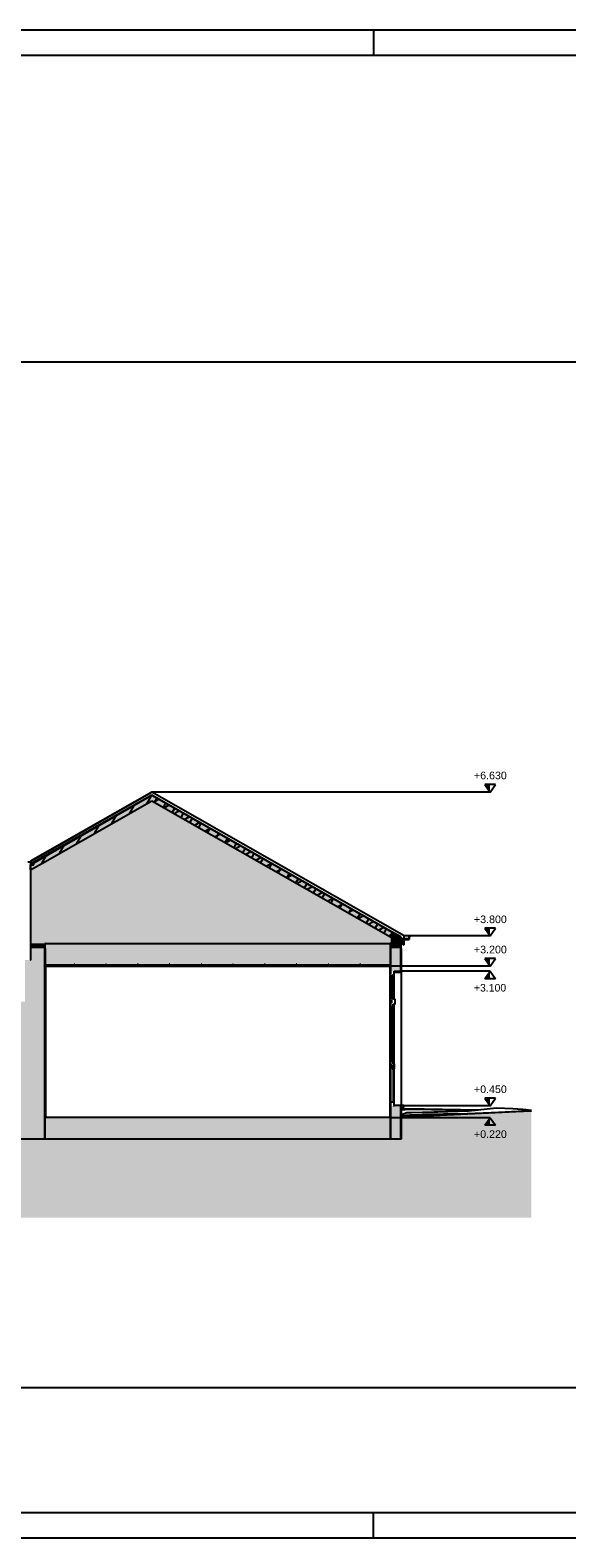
# Model space of a CAD drawing. Header units: metres. Extents: x 0 to 0.84, y 0 to 0.297.
# Tile 6 of 17: x 0.447 to 0.553, y 0 to 0.297. Entities that reach past the tile are written whole.
import ezdxf

# ---------------------------------------------------------------- set-up
doc = ezdxf.new("R2010")
doc.units = ezdxf.units.M
doc.linetypes.add('Teckovana 0.5x', pattern=[0.04, 0, -0.04])
for name, color, linetype, lineweight in [('Architektur Allgemein', 7, 'Continuous', 25), ('Dachhaut', 1, 'Continuous', 25), ('Decke', 7, 'Continuous', 50), ('Fassade', 7, 'Continuous', 25), ('Fenster', 7, 'Continuous', 25), ('Fensterbank', 5, 'Continuous', 25), ('Füllfläche', 7, 'Continuous', 13), ('Maßlinie 1_100', 7, 'Continuous', 25), ('Standard', 7, 'Continuous', 25), ('Wand', 7, 'Continuous', 50)]:
    doc.layers.add(name, color=color, linetype=linetype, lineweight=lineweight)
doc.styles.add('ARIAL', font='ARIAL.TTF')

msp = doc.modelspace()

# ---------------------------------------------------------------- hatches: boundary and pattern name
at = {"layer": 'Dachhaut', "linetype": 'Continuous', "lineweight": 25, "true_color": 0xa0a0a0, "transparency": 33554687}
for points in [[(0.47139, 0.14633), (0.44752, 0.13272), (0.44752, 0.13157), (0.47139, 0.14518)], [(0.52107, 0.118), (0.47139, 0.14633), (0.47139, 0.14518), (0.52107, 0.11685)]]:
    msp.add_hatch(color=253, dxfattribs=at).paths.add_polyline_path(points)
at = {"layer": 'Decke', "linetype": 'Continuous', "lineweight": 25, "true_color": 0xa0a0a0, "transparency": 33554687}
msp.add_hatch(color=253, dxfattribs=at).paths.add_polyline_path([(0.45032, 0.1171), (0.51837, 0.1171), (0.51837, 0.11954), (0.47139, 0.14633), (0.45032, 0.13432)])
at = {"layer": 'Füllfläche', "linetype": 'Continuous', "lineweight": 25, "true_color": 0xababab, "transparency": 33554687}
msp.add_hatch(color=253, dxfattribs=at).paths.add_polyline_path([(0.08491, 0.07851), (0.08491, 0.06308), (0.54611, 0.06308), (0.54611, 0.08408), (0.5214, 0.0829), (0.52052, 0.08276), (0.52052, 0.0786), (0.52046, 0.0786), (0.09781, 0.0786)])
at = {"layer": 'Maßlinie 1_100', "linetype": 'Continuous', "lineweight": 25, "transparency": 33554687}
for points in [[(0.53797, 0.14841), (0.53692, 0.14841), (0.53797, 0.14691)], [(0.53797, 0.12007), (0.53692, 0.12007), (0.53797, 0.11857)], [(0.53797, 0.11412), (0.53692, 0.11412), (0.53797, 0.11262)], [(0.53797, 0.0866), (0.53692, 0.0866), (0.53797, 0.0851)]]:
    msp.add_hatch(color=7, dxfattribs=at).paths.add_polyline_path(points)
for points in [[(0.53797, 0.1101), (0.53692, 0.1101), (0.53797, 0.1116)], [(0.53797, 0.08127), (0.53692, 0.08127), (0.53797, 0.08277)]]:
    msp.add_hatch(color=7, dxfattribs=at).paths.add_polyline_path(points, flags=16)
at = {"layer": 'Standard', "linetype": 'Continuous', "lineweight": 25, "true_color": 0xa0a0a0, "transparency": 33554687}
for points in [[(0.51837, 0.1171), (0.45032, 0.1171), (0.45032, 0.1126), (0.51837, 0.1126)], [(0.45032, 0.0786), (0.51837, 0.0786), (0.51837, 0.0828), (0.45032, 0.0828)]]:
    msp.add_hatch(color=253, dxfattribs=at).paths.add_polyline_path(points)
at = {"layer": 'Wand', "linetype": 'Continuous', "lineweight": 25, "true_color": 0xa0a0a0, "transparency": 33554687}
for points in [[(0.45032, 0.13432), (0.44752, 0.13272), (0.44752, 0.1171), (0.45032, 0.1171)], [(0.51837, 0.11954), (0.51837, 0.1171), (0.52037, 0.1171), (0.52037, 0.11839)], [(0.45032, 0.1171), (0.44752, 0.1171), (0.44752, 0.1161), (0.45032, 0.1161)], [(0.45032, 0.1161), (0.44752, 0.1161), (0.44752, 0.0786), (0.45032, 0.0786)], [(0.52037, 0.1171), (0.51837, 0.1171), (0.51837, 0.1161), (0.52037, 0.1161)], [(0.52037, 0.1161), (0.51837, 0.1161), (0.51837, 0.1116), (0.52037, 0.1116)], [(0.44793, 0.1138), (0.44643, 0.1138), (0.44643, 0.1056), (0.44793, 0.1056)], [(0.44789, 0.1056), (0.44309, 0.1056), (0.44309, 0.0786), (0.44789, 0.0786)], [(0.51837, 0.0851), (0.51837, 0.0786), (0.52037, 0.0786), (0.52037, 0.0851)]]:
    msp.add_hatch(color=253, dxfattribs=at).paths.add_polyline_path(points)

# ---------------------------------------------------------------- linework, layer by layer
at = {"layer": 'Architektur Allgemein', "color": 7, "linetype": 'Continuous', "lineweight": 25, "transparency": 33554687}
for p, q in [((0.44804, 0.1327), (0.44752, 0.1327)), ((0.44752, 0.1326), (0.44814, 0.1326)), ((0.44804, 0.13302), (0.44804, 0.1327)), ((0.44814, 0.1326), (0.44814, 0.13307)), ((0.52074, 0.11819), (0.52074, 0.1179)), ((0.52074, 0.1179), (0.52204, 0.1179)), ((0.52084, 0.118), (0.52084, 0.11813)), ((0.52194, 0.118), (0.52084, 0.118)), ((0.52194, 0.1185), (0.52194, 0.118)), ((0.52214, 0.1185), (0.52194, 0.1185)), ((0.52204, 0.1179), (0.52204, 0.1184)), ((0.52204, 0.1184), (0.52214, 0.1184)), ((0.52214, 0.1184), (0.52214, 0.1185))]:
    msp.add_line(p, q, dxfattribs=at)
at = {"layer": 'Dachhaut', "color": 7, "linetype": 'Continuous', "lineweight": 25, "transparency": 33554687}
for p, q in [((0.47139, 0.14691), (0.44752, 0.1333)), ((0.44752, 0.13256), (0.47139, 0.14633)), ((0.45032, 0.13432), (0.47139, 0.14633)), ((0.47139, 0.14633), (0.45032, 0.13432)), ((0.4704, 0.14462), (0.47139, 0.14633)), ((0.52107, 0.11857), (0.47139, 0.14691)), ((0.47139, 0.14633), (0.51837, 0.11954)), ((0.51837, 0.11954), (0.47139, 0.14633)), ((0.47177, 0.14496), (0.47278, 0.14554)), ((0.47192, 0.14488), (0.47242, 0.14575)), ((0.45032, 0.13317), (0.47139, 0.14518)), ((0.46696, 0.14265), (0.46795, 0.14437)), ((0.47139, 0.14518), (0.51837, 0.11838)), ((0.47366, 0.14389), (0.47416, 0.14475)), ((0.47379, 0.14382), (0.47479, 0.1444)), ((0.4754, 0.1429), (0.4759, 0.14376)), ((0.4758, 0.14267), (0.4768, 0.14325)), ((0.47714, 0.14191), (0.47764, 0.14277)), ((0.46007, 0.13873), (0.46106, 0.14044)), ((0.46351, 0.14069), (0.4645, 0.14241)), ((0.47781, 0.14152), (0.47881, 0.1421)), ((0.47887, 0.14092), (0.47937, 0.14178)), ((0.47982, 0.14037), (0.48083, 0.14095)), ((0.48061, 0.13992), (0.48111, 0.14079)), ((0.48183, 0.13923), (0.48284, 0.13981)), ((0.48235, 0.13893), (0.48285, 0.1398)), ((0.45663, 0.13676), (0.45762, 0.13848)), ((0.48385, 0.13808), (0.48485, 0.13866)), ((0.48409, 0.13794), (0.48459, 0.13881)), ((0.48582, 0.13695), (0.48632, 0.13782)), ((0.48586, 0.13693), (0.48686, 0.13751)), ((0.48756, 0.13596), (0.48806, 0.13683)), ((0.45032, 0.13432), (0.44752, 0.13272)), ((0.44814, 0.13307), (0.45032, 0.13432)), ((0.44974, 0.13283), (0.45073, 0.13455)), ((0.45318, 0.1348), (0.45417, 0.13651)), ((0.48787, 0.13578), (0.48887, 0.13636)), ((0.4893, 0.13497), (0.4898, 0.13584)), ((0.48988, 0.13464), (0.49089, 0.13521)), ((0.49103, 0.13398), (0.49153, 0.13484)), ((0.4919, 0.13349), (0.4929, 0.13407)), ((0.49277, 0.13299), (0.49327, 0.13385)), ((0.44752, 0.1333), (0.44752, 0.13272)), ((0.44752, 0.13157), (0.45032, 0.13317)), ((0.44752, 0.13272), (0.44804, 0.13302)), ((0.44752, 0.13272), (0.44752, 0.13157)), ((0.49391, 0.13234), (0.49491, 0.13292)), ((0.49451, 0.132), (0.49501, 0.13286)), ((0.49592, 0.13119), (0.49692, 0.13177)), ((0.49625, 0.13101), (0.49675, 0.13187)), ((0.49798, 0.13002), (0.49848, 0.13088)), ((0.49793, 0.13004), (0.49893, 0.13062)), ((0.49972, 0.12902), (0.50022, 0.12989)), ((0.49994, 0.1289), (0.50095, 0.12948)), ((0.50146, 0.12803), (0.50196, 0.1289)), ((0.50196, 0.12775), (0.50296, 0.12833)), ((0.5032, 0.12704), (0.5037, 0.12791)), ((0.50397, 0.1266), (0.50497, 0.12718)), ((0.50493, 0.12605), (0.50543, 0.12692)), ((0.50598, 0.12545), (0.50698, 0.12603)), ((0.50667, 0.12506), (0.50717, 0.12593)), ((0.50799, 0.12431), (0.509, 0.12489)), ((0.50841, 0.12407), (0.50891, 0.12494)), ((0.51, 0.12316), (0.51101, 0.12374)), ((0.51014, 0.12308), (0.51064, 0.12394)), ((0.51188, 0.12209), (0.51238, 0.12295)), ((0.51202, 0.12201), (0.51302, 0.12259)), ((0.51362, 0.1211), (0.51412, 0.12196)), ((0.51403, 0.12086), (0.51503, 0.12144)), ((0.51536, 0.12011), (0.51586, 0.12097)), ((0.51604, 0.11972), (0.51704, 0.12029)), ((0.51709, 0.11911), (0.51759, 0.11998)), ((0.51805, 0.11857), (0.51906, 0.11915)), ((0.51837, 0.11954), (0.52037, 0.11839)), ((0.52037, 0.11839), (0.51837, 0.11954)), ((0.51883, 0.11812), (0.51933, 0.11899)), ((0.51837, 0.11838), (0.52107, 0.11685)), ((0.52007, 0.11742), (0.52107, 0.118)), ((0.52057, 0.11713), (0.52107, 0.118)), ((0.52107, 0.118), (0.52107, 0.11857)), ((0.52107, 0.11685), (0.52107, 0.118))]:
    msp.add_line(p, q, dxfattribs=at)
at = {"layer": 'Decke', "color": 7, "linetype": 'Continuous', "lineweight": 25, "transparency": 33554687}
for p, q in [((0.47139, 0.14633), (0.45032, 0.13432)), ((0.51837, 0.11954), (0.47139, 0.14633)), ((0.45032, 0.1171), (0.51837, 0.1171))]:
    msp.add_line(p, q, dxfattribs=at)
at = {"layer": 'Fassade', "color": 7, "linetype": 'Continuous', "lineweight": 25, "transparency": 33554687}
for p, q in [((0.45027, 0.11302), (0.45027, 0.11292)), ((0.45032, 0.11302), (0.45027, 0.11302)), ((0.45027, 0.11292), (0.4503, 0.11292)), ((0.4503, 0.11292), (0.4503, 0.11265)), ((0.45607, 0.11302), (0.45607, 0.11292)), ((0.45617, 0.11302), (0.45607, 0.11302)), ((0.45607, 0.11292), (0.45611, 0.11292)), ((0.45611, 0.11292), (0.45611, 0.11265)), ((0.45614, 0.11265), (0.45614, 0.11292)), ((0.45614, 0.11292), (0.45617, 0.11292)), ((0.45617, 0.11292), (0.45617, 0.11302)), ((0.46232, 0.11302), (0.46232, 0.11292)), ((0.46242, 0.11302), (0.46232, 0.11302)), ((0.46232, 0.11292), (0.46236, 0.11292)), ((0.46236, 0.11292), (0.46236, 0.11265)), ((0.46239, 0.11265), (0.46239, 0.11292)), ((0.46239, 0.11292), (0.46242, 0.11292)), ((0.46242, 0.11292), (0.46242, 0.11302)), ((0.46857, 0.11302), (0.46857, 0.11292)), ((0.46867, 0.11302), (0.46857, 0.11302)), ((0.46857, 0.11292), (0.46861, 0.11292)), ((0.46861, 0.11292), (0.46861, 0.11265)), ((0.46864, 0.11265), (0.46864, 0.11292)), ((0.46864, 0.11292), (0.46867, 0.11292)), ((0.46867, 0.11292), (0.46867, 0.11302)), ((0.47482, 0.11302), (0.47482, 0.11292)), ((0.47492, 0.11302), (0.47482, 0.11302)), ((0.47482, 0.11292), (0.47486, 0.11292)), ((0.47486, 0.11292), (0.47486, 0.11265)), ((0.47489, 0.11265), (0.47489, 0.11292)), ((0.47489, 0.11292), (0.47492, 0.11292)), ((0.47492, 0.11292), (0.47492, 0.11302)), ((0.48107, 0.11302), (0.48107, 0.11292)), ((0.48117, 0.11302), (0.48107, 0.11302)), ((0.48107, 0.11292), (0.48111, 0.11292)), ((0.48111, 0.11292), (0.48111, 0.11265)), ((0.48114, 0.11265), (0.48114, 0.11292)), ((0.48114, 0.11292), (0.48117, 0.11292)), ((0.48117, 0.11292), (0.48117, 0.11302)), ((0.48732, 0.11302), (0.48732, 0.11292)), ((0.48742, 0.11302), (0.48732, 0.11302)), ((0.48732, 0.11292), (0.48736, 0.11292)), ((0.48736, 0.11292), (0.48736, 0.11265)), ((0.48739, 0.11265), (0.48739, 0.11292)), ((0.48739, 0.11292), (0.48742, 0.11292)), ((0.48742, 0.11292), (0.48742, 0.11302)), ((0.49357, 0.11302), (0.49357, 0.11292)), ((0.49367, 0.11302), (0.49357, 0.11302)), ((0.49357, 0.11292), (0.49361, 0.11292)), ((0.49361, 0.11292), (0.49361, 0.11265)), ((0.49364, 0.11265), (0.49364, 0.11292)), ((0.49364, 0.11292), (0.49367, 0.11292)), ((0.49367, 0.11292), (0.49367, 0.11302)), ((0.49982, 0.11302), (0.49982, 0.11292)), ((0.49992, 0.11302), (0.49982, 0.11302)), ((0.49982, 0.11292), (0.49986, 0.11292)), ((0.49986, 0.11292), (0.49986, 0.11265)), ((0.49989, 0.11265), (0.49989, 0.11292)), ((0.49989, 0.11292), (0.49992, 0.11292)), ((0.49992, 0.11292), (0.49992, 0.11302)), ((0.50607, 0.11302), (0.50607, 0.11292)), ((0.50617, 0.11302), (0.50607, 0.11302)), ((0.50607, 0.11292), (0.50611, 0.11292)), ((0.50611, 0.11292), (0.50611, 0.11265)), ((0.50614, 0.11265), (0.50614, 0.11292)), ((0.50614, 0.11292), (0.50617, 0.11292)), ((0.50617, 0.11292), (0.50617, 0.11302)), ((0.51232, 0.11302), (0.51232, 0.11292)), ((0.51242, 0.11302), (0.51232, 0.11302)), ((0.51232, 0.11292), (0.51236, 0.11292)), ((0.51236, 0.11292), (0.51236, 0.11265)), ((0.51239, 0.11265), (0.51239, 0.11292)), ((0.51239, 0.11292), (0.51242, 0.11292)), ((0.51242, 0.11292), (0.51242, 0.11302)), ((0.51832, 0.11302), (0.51832, 0.11292)), ((0.51842, 0.11302), (0.51837, 0.11302)), ((0.51839, 0.11265), (0.51839, 0.11292)), ((0.51839, 0.11292), (0.51842, 0.11292)), ((0.51842, 0.11292), (0.51842, 0.11302)), ((0.4502, 0.11265), (0.4502, 0.11262)), ((0.4503, 0.11265), (0.4502, 0.11265)), ((0.4502, 0.11262), (0.45032, 0.11262)), ((0.45605, 0.1128), (0.45042, 0.1128)), ((0.45042, 0.11262), (0.45044, 0.11262)), ((0.45044, 0.11265), (0.456, 0.11265)), ((0.45044, 0.11262), (0.45044, 0.11265)), ((0.456, 0.11265), (0.456, 0.11262)), ((0.456, 0.11262), (0.45624, 0.11262)), ((0.45605, 0.11265), (0.45605, 0.1128)), ((0.45611, 0.11265), (0.45605, 0.11265)), ((0.45619, 0.11265), (0.45614, 0.11265)), ((0.45619, 0.1128), (0.45619, 0.11265)), ((0.4623, 0.1128), (0.45619, 0.1128)), ((0.45624, 0.11262), (0.45624, 0.11265)), ((0.45624, 0.11265), (0.46225, 0.11265)), ((0.46225, 0.11265), (0.46225, 0.11262)), ((0.46225, 0.11262), (0.46249, 0.11262)), ((0.4623, 0.11265), (0.4623, 0.1128)), ((0.46236, 0.11265), (0.4623, 0.11265)), ((0.46244, 0.11265), (0.46239, 0.11265)), ((0.46244, 0.1128), (0.46244, 0.11265)), ((0.46855, 0.1128), (0.46244, 0.1128)), ((0.46249, 0.11265), (0.4685, 0.11265)), ((0.46249, 0.11262), (0.46249, 0.11265)), ((0.4685, 0.11265), (0.4685, 0.11262)), ((0.4685, 0.11262), (0.46874, 0.11262)), ((0.46855, 0.11265), (0.46855, 0.1128)), ((0.46861, 0.11265), (0.46855, 0.11265)), ((0.46869, 0.11265), (0.46864, 0.11265)), ((0.46869, 0.1128), (0.46869, 0.11265)), ((0.4748, 0.1128), (0.46869, 0.1128)), ((0.46874, 0.11262), (0.46874, 0.11265)), ((0.46874, 0.11265), (0.47475, 0.11265)), ((0.47475, 0.11265), (0.47475, 0.11262)), ((0.47475, 0.11262), (0.47499, 0.11262)), ((0.4748, 0.11265), (0.4748, 0.1128)), ((0.47486, 0.11265), (0.4748, 0.11265)), ((0.47494, 0.11265), (0.47489, 0.11265)), ((0.47494, 0.1128), (0.47494, 0.11265)), ((0.48105, 0.1128), (0.47494, 0.1128)), ((0.47499, 0.11265), (0.481, 0.11265)), ((0.47499, 0.11262), (0.47499, 0.11265)), ((0.481, 0.11265), (0.481, 0.11262)), ((0.481, 0.11262), (0.48124, 0.11262)), ((0.48105, 0.11265), (0.48105, 0.1128)), ((0.48111, 0.11265), (0.48105, 0.11265)), ((0.48119, 0.11265), (0.48114, 0.11265)), ((0.48119, 0.1128), (0.48119, 0.11265)), ((0.4873, 0.1128), (0.48119, 0.1128)), ((0.48124, 0.11265), (0.48725, 0.11265)), ((0.48124, 0.11262), (0.48124, 0.11265)), ((0.48725, 0.11265), (0.48725, 0.11262)), ((0.48725, 0.11262), (0.48749, 0.11262)), ((0.4873, 0.11265), (0.4873, 0.1128)), ((0.48736, 0.11265), (0.4873, 0.11265)), ((0.48744, 0.11265), (0.48739, 0.11265)), ((0.48744, 0.1128), (0.48744, 0.11265)), ((0.49355, 0.1128), (0.48744, 0.1128)), ((0.48749, 0.11265), (0.4935, 0.11265)), ((0.48749, 0.11262), (0.48749, 0.11265)), ((0.4935, 0.11265), (0.4935, 0.11262)), ((0.4935, 0.11262), (0.49374, 0.11262)), ((0.49355, 0.11265), (0.49355, 0.1128)), ((0.49361, 0.11265), (0.49355, 0.11265)), ((0.49369, 0.11265), (0.49364, 0.11265)), ((0.49369, 0.1128), (0.49369, 0.11265)), ((0.4998, 0.1128), (0.49369, 0.1128)), ((0.49374, 0.11265), (0.49975, 0.11265)), ((0.49374, 0.11262), (0.49374, 0.11265)), ((0.49975, 0.11265), (0.49975, 0.11262)), ((0.49975, 0.11262), (0.49999, 0.11262)), ((0.4998, 0.11265), (0.4998, 0.1128)), ((0.49986, 0.11265), (0.4998, 0.11265)), ((0.49994, 0.11265), (0.49989, 0.11265)), ((0.49994, 0.1128), (0.49994, 0.11265)), ((0.50605, 0.1128), (0.49994, 0.1128)), ((0.49999, 0.11262), (0.49999, 0.11265)), ((0.49999, 0.11265), (0.506, 0.11265)), ((0.506, 0.11265), (0.506, 0.11262)), ((0.506, 0.11262), (0.50624, 0.11262)), ((0.50605, 0.11265), (0.50605, 0.1128)), ((0.50611, 0.11265), (0.50605, 0.11265)), ((0.50619, 0.11265), (0.50614, 0.11265)), ((0.50619, 0.1128), (0.50619, 0.11265)), ((0.5123, 0.1128), (0.50619, 0.1128)), ((0.50624, 0.11265), (0.51225, 0.11265)), ((0.50624, 0.11262), (0.50624, 0.11265)), ((0.51225, 0.11265), (0.51225, 0.11262)), ((0.51225, 0.11262), (0.51249, 0.11262)), ((0.5123, 0.11265), (0.5123, 0.1128)), ((0.51236, 0.11265), (0.5123, 0.11265)), ((0.51244, 0.11265), (0.51239, 0.11265)), ((0.51244, 0.1128), (0.51244, 0.11265)), ((0.5183, 0.1128), (0.51244, 0.1128)), ((0.51249, 0.11262), (0.51249, 0.11265)), ((0.51249, 0.11265), (0.51825, 0.11265)), ((0.51825, 0.11265), (0.51825, 0.11262)), ((0.51825, 0.11262), (0.51832, 0.11262)), ((0.5183, 0.11265), (0.5183, 0.1128)), ((0.51832, 0.11265), (0.5183, 0.11265)), ((0.51837, 0.11262), (0.51849, 0.11262)), ((0.51849, 0.11265), (0.51839, 0.11265)), ((0.51849, 0.11262), (0.51849, 0.11265))]:
    msp.add_line(p, q, dxfattribs=at)
at = {"layer": 'Fenster', "color": 7, "linetype": 'Continuous', "lineweight": 25, "transparency": 33554687}
for p, q in [((0.51827, 0.1111), (0.51827, 0.1106)), ((0.51837, 0.1111), (0.51827, 0.1111)), ((0.51827, 0.1106), (0.51852, 0.1106)), ((0.51837, 0.1116), (0.51837, 0.1111)), ((0.51852, 0.1106), (0.51877, 0.1106)), ((0.51877, 0.1106), (0.51877, 0.1109)), ((0.51877, 0.1109), (0.51907, 0.1109)), ((0.51907, 0.1109), (0.51907, 0.1116)), ((0.51827, 0.1064), (0.51827, 0.1059)), ((0.51852, 0.1064), (0.51827, 0.1064)), ((0.51827, 0.1059), (0.51857, 0.1059)), ((0.51837, 0.1053), (0.51837, 0.1046)), ((0.51857, 0.1053), (0.51837, 0.1053)), ((0.51837, 0.1046), (0.51862, 0.1046)), ((0.51877, 0.1064), (0.51852, 0.1064)), ((0.51857, 0.1059), (0.51857, 0.1053)), ((0.51862, 0.1046), (0.51887, 0.1046)), ((0.51877, 0.1061), (0.51877, 0.1064)), ((0.51927, 0.1061), (0.51877, 0.1061)), ((0.51887, 0.1046), (0.51887, 0.1051)), ((0.51887, 0.1051), (0.51927, 0.1051)), ((0.51927, 0.1051), (0.51927, 0.1061)), ((0.51837, 0.0939), (0.51837, 0.0932)), ((0.51862, 0.0939), (0.51837, 0.0939)), ((0.51837, 0.0932), (0.51867, 0.0932)), ((0.51887, 0.0939), (0.51862, 0.0939)), ((0.51867, 0.0932), (0.51867, 0.0924)), ((0.51867, 0.0924), (0.51917, 0.0924)), ((0.51887, 0.0934), (0.51887, 0.0939)), ((0.51917, 0.0934), (0.51887, 0.0934)), ((0.51917, 0.0924), (0.51917, 0.0934)), ((0.51837, 0.0858), (0.51837, 0.0851)), ((0.51907, 0.0858), (0.51837, 0.0858)), ((0.51897, 0.0851), (0.51907, 0.0851)), ((0.51907, 0.0852), (0.51907, 0.0858))]:
    msp.add_line(p, q, dxfattribs=at)
at = {"layer": 'Fensterbank', "color": 7, "linetype": 'Continuous', "lineweight": 25, "transparency": 33554687}
for p, q in [((0.51897, 0.0851), (0.51907, 0.0851)), ((0.52097, 0.0852), (0.51907, 0.0852)), ((0.52037, 0.0851), (0.52087, 0.0851)), ((0.52087, 0.0851), (0.52087, 0.0848)), ((0.52087, 0.0848), (0.52097, 0.0848)), ((0.52097, 0.0848), (0.52097, 0.0852))]:
    msp.add_line(p, q, dxfattribs=at)
at = {"layer": 'Maßlinie 1_100', "color": 7, "linetype": 'Continuous', "lineweight": 25, "transparency": 33554687}
for p, q in [((0.53902, 0.14841), (0.53692, 0.14841)), ((0.53692, 0.14841), (0.53797, 0.14691)), ((0.53797, 0.14691), (0.53902, 0.14841)), ((0.53797, 0.14691), (0.53797, 0.14691)), ((0.53797, 0.14691), (0.53797, 0.14691)), ((0.53797, 0.14691), (0.53797, 0.14691)), ((0.53797, 0.14691), (0.53797, 0.14691)), ((0.53902, 0.12007), (0.53692, 0.12007)), ((0.53692, 0.12007), (0.53797, 0.11857)), ((0.53797, 0.11857), (0.53902, 0.12007)), ((0.53797, 0.11857), (0.53797, 0.11857)), ((0.53797, 0.11857), (0.53797, 0.11857)), ((0.53797, 0.11857), (0.53797, 0.11857)), ((0.53797, 0.11857), (0.53797, 0.11857)), ((0.53902, 0.11412), (0.53692, 0.11412)), ((0.53692, 0.11412), (0.53797, 0.11262)), ((0.53797, 0.11262), (0.53902, 0.11412)), ((0.53692, 0.1101), (0.53797, 0.1116)), ((0.53902, 0.1101), (0.53692, 0.1101)), ((0.53797, 0.11262), (0.53797, 0.11262)), ((0.53797, 0.11262), (0.53797, 0.11262)), ((0.53797, 0.11262), (0.53797, 0.11262)), ((0.53797, 0.11262), (0.53797, 0.11262)), ((0.53797, 0.1116), (0.53902, 0.1101)), ((0.53797, 0.1116), (0.53797, 0.1116)), ((0.53797, 0.1116), (0.53797, 0.1116)), ((0.53797, 0.1116), (0.53797, 0.1116)), ((0.53797, 0.1116), (0.53797, 0.1116)), ((0.53902, 0.0866), (0.53692, 0.0866)), ((0.53692, 0.0866), (0.53797, 0.0851)), ((0.53797, 0.0851), (0.53902, 0.0866)), ((0.53797, 0.0851), (0.53797, 0.0851)), ((0.53797, 0.0851), (0.53797, 0.0851)), ((0.53797, 0.0851), (0.53797, 0.0851)), ((0.53797, 0.0851), (0.53797, 0.0851)), ((0.53692, 0.08127), (0.53797, 0.08277)), ((0.53902, 0.08127), (0.53692, 0.08127)), ((0.53797, 0.08277), (0.53902, 0.08127)), ((0.53797, 0.08277), (0.53797, 0.08277)), ((0.53797, 0.08277), (0.53797, 0.08277)), ((0.53797, 0.08277), (0.53797, 0.08277)), ((0.53797, 0.08277), (0.53797, 0.08277))]:
    msp.add_line(p, q, dxfattribs=at)
at = {"layer": 'Maßlinie 1_100', "color": 7, "linetype": 'Teckovana 0.5x', "lineweight": 25, "transparency": 33554687}
for points in [[(0.53797, 0.14691), (0.53456, 0.14691), (0.53456, 0.14691), (0.47139, 0.14691)], [(0.53797, 0.11857), (0.53456, 0.11857), (0.53456, 0.11857), (0.53456, 0.11857), (0.53456, 0.11857), (0.52107, 0.11857)], [(0.53797, 0.11262), (0.53456, 0.11262), (0.53456, 0.11262), (0.53456, 0.11262), (0.53456, 0.11262), (0.53456, 0.11262), (0.53456, 0.11262), (0.51825, 0.11262)], [(0.53797, 0.1116), (0.53456, 0.1116), (0.53456, 0.1116), (0.53456, 0.1116), (0.53456, 0.1116), (0.53456, 0.1116), (0.53456, 0.1116), (0.52038, 0.1116)], [(0.53797, 0.0851), (0.53456, 0.0851), (0.53456, 0.0851), (0.53456, 0.0851), (0.53456, 0.0851), (0.53456, 0.0851), (0.53456, 0.0851), (0.53456, 0.0851), (0.53456, 0.0851), (0.53456, 0.0851), (0.53456, 0.0851), (0.52037, 0.0851)], [(0.53797, 0.08277), (0.53456, 0.08277), (0.53456, 0.08277), (0.53456, 0.08277), (0.53456, 0.08277), (0.53456, 0.08277), (0.53456, 0.08277), (0.53456, 0.08277), (0.53456, 0.08277), (0.53456, 0.08277), (0.53456, 0.08277), (0.51837, 0.08277)]]:
    msp.add_lwpolyline(points, dxfattribs=at)
at = {"layer": 'Standard', "color": 7, "linetype": 'Continuous', "lineweight": 25, "transparency": 33554687}
for p, q in [((0.515, 0.297), (0.515, 0.292)), ((0.44754, 0.13331), (0.47139, 0.14691)), ((0.47139, 0.14691), (0.47139, 0.14691)), ((0.47139, 0.14691), (0.47139, 0.14691)), ((0.44694, 0.13317), (0.44752, 0.13317)), ((0.44744, 0.13273), (0.44742, 0.13272)), ((0.44752, 0.13272), (0.44742, 0.13272)), ((0.44744, 0.13273), (0.44752, 0.13273)), ((0.44752, 0.1333), (0.44754, 0.13331)), ((0.44752, 0.1327), (0.44752, 0.13272)), ((0.44752, 0.13157), (0.44752, 0.1326)), ((0.45032, 0.1171), (0.45032, 0.1161)), ((0.45037, 0.1171), (0.45032, 0.1171)), ((0.45032, 0.1171), (0.45032, 0.1126)), ((0.45032, 0.1161), (0.45032, 0.11302)), ((0.45037, 0.1161), (0.45037, 0.1171)), ((0.45042, 0.1161), (0.45037, 0.1161)), ((0.45042, 0.1128), (0.45042, 0.1161)), ((0.51832, 0.1171), (0.51832, 0.11265)), ((0.51837, 0.1171), (0.51832, 0.1171)), ((0.51837, 0.11302), (0.51837, 0.1171)), ((0.51837, 0.1126), (0.51837, 0.1171)), ((0.52047, 0.1171), (0.52047, 0.11834)), ((0.52047, 0.1161), (0.52047, 0.1171)), ((0.52052, 0.1161), (0.52047, 0.1161)), ((0.52052, 0.11145), (0.52052, 0.1161)), ((0.52204, 0.1184), (0.52204, 0.1179)), ((0.52204, 0.1179), (0.52204, 0.1179)), ((0.52214, 0.1185), (0.52214, 0.1184)), ((0.52214, 0.1185), (0.52214, 0.1185)), ((0.52214, 0.1184), (0.52214, 0.1184)), ((0.45032, 0.1126), (0.51837, 0.1126)), ((0.45042, 0.0828), (0.45042, 0.11265)), ((0.45044, 0.1126), (0.45044, 0.0828)), ((0.51827, 0.1059), (0.51827, 0.1111)), ((0.51827, 0.1111), (0.51827, 0.1111)), ((0.51827, 0.1111), (0.51827, 0.1111)), ((0.51827, 0.1106), (0.51827, 0.1064)), ((0.51827, 0.1106), (0.51827, 0.1106)), ((0.51832, 0.11262), (0.51832, 0.1116)), ((0.51832, 0.1126), (0.51832, 0.1111)), ((0.51832, 0.1111), (0.51832, 0.1126)), ((0.51832, 0.1116), (0.51832, 0.1111)), ((0.51832, 0.1116), (0.51832, 0.1116)), ((0.51832, 0.1116), (0.51837, 0.1116)), ((0.51837, 0.1126), (0.51837, 0.11262)), ((0.51837, 0.1111), (0.51837, 0.1116)), ((0.51837, 0.1111), (0.51837, 0.1116)), ((0.51837, 0.1111), (0.51837, 0.1116)), ((0.51852, 0.1064), (0.51852, 0.1106)), ((0.51852, 0.1106), (0.51852, 0.1064)), ((0.51877, 0.1064), (0.51877, 0.1106)), ((0.51907, 0.11145), (0.52052, 0.11145)), ((0.51907, 0.1061), (0.51907, 0.1109)), ((0.52052, 0.0852), (0.52052, 0.11145)), ((0.52052, 0.0852), (0.52052, 0.11145)), ((0.51827, 0.1064), (0.51827, 0.1064)), ((0.51827, 0.1059), (0.51827, 0.1059)), ((0.51827, 0.1059), (0.51827, 0.1059)), ((0.51832, 0.1059), (0.51832, 0.0828)), ((0.51832, 0.0828), (0.51832, 0.1059)), ((0.51832, 0.1059), (0.51832, 0.0851)), ((0.51837, 0.0851), (0.51837, 0.1059)), ((0.51837, 0.1059), (0.51837, 0.1053)), ((0.51837, 0.0851), (0.51837, 0.1059)), ((0.51837, 0.0851), (0.51837, 0.1059)), ((0.51837, 0.1053), (0.51837, 0.1053)), ((0.51837, 0.1053), (0.51837, 0.1053)), ((0.51837, 0.1046), (0.51837, 0.0939)), ((0.51837, 0.1046), (0.51837, 0.1046)), ((0.51857, 0.1053), (0.51857, 0.1059)), ((0.51862, 0.0939), (0.51862, 0.1046)), ((0.51862, 0.1046), (0.51862, 0.0939)), ((0.51887, 0.0939), (0.51887, 0.1046)), ((0.51907, 0.0934), (0.51907, 0.1051)), ((0.51837, 0.0939), (0.51837, 0.0939)), ((0.51837, 0.0932), (0.51837, 0.0858)), ((0.51837, 0.0932), (0.51837, 0.0932)), ((0.51837, 0.0932), (0.51837, 0.0932)), ((0.51867, 0.0924), (0.51867, 0.0932)), ((0.51867, 0.0924), (0.51867, 0.0924)), ((0.51892, 0.0858), (0.51892, 0.0924)), ((0.51892, 0.0924), (0.51892, 0.0858)), ((0.51907, 0.0858), (0.51907, 0.0924)), ((0.51832, 0.0851), (0.51832, 0.0851)), ((0.51832, 0.0851), (0.51832, 0.0786)), ((0.51837, 0.0851), (0.51832, 0.0851)), ((0.51837, 0.0858), (0.51837, 0.0858)), ((0.52105, 0.0835), (0.52037, 0.08325)), ((0.52105, 0.0835), (0.52037, 0.08325)), ((0.52052, 0.0786), (0.52052, 0.0851)), ((0.52086, 0.08451), (0.52052, 0.08448)), ((0.52137, 0.08451), (0.52052, 0.08445)), ((0.52086, 0.08451), (0.52052, 0.08448)), ((0.52137, 0.08451), (0.52052, 0.08445)), ((0.52205, 0.08435), (0.52052, 0.08427)), ((0.52205, 0.08435), (0.52052, 0.08427)), ((0.52219, 0.08328), (0.52052, 0.08315)), ((0.52052, 0.08315), (0.52219, 0.08328)), ((0.52086, 0.08451), (0.52089, 0.08451)), ((0.52086, 0.08451), (0.52089, 0.08451)), ((0.52087, 0.0851), (0.52087, 0.0848)), ((0.52087, 0.0848), (0.52087, 0.0848)), ((0.52089, 0.08451), (0.52137, 0.08451)), ((0.52089, 0.08451), (0.52137, 0.08451)), ((0.52157, 0.0837), (0.52105, 0.0835)), ((0.52157, 0.0837), (0.52105, 0.0835)), ((0.53574, 0.08427), (0.52137, 0.08451)), ((0.53574, 0.08427), (0.52137, 0.08451)), ((0.54612, 0.08409), (0.5214, 0.0829)), ((0.54441, 0.08401), (0.5214, 0.0829)), ((0.5217, 0.08371), (0.52157, 0.0837)), ((0.5217, 0.08371), (0.52157, 0.0837)), ((0.52241, 0.08372), (0.5217, 0.08371)), ((0.52241, 0.08372), (0.5217, 0.08371)), ((0.53518, 0.08421), (0.52205, 0.08435)), ((0.53518, 0.08421), (0.52205, 0.08435)), ((0.53187, 0.08352), (0.52219, 0.08328)), ((0.52219, 0.08328), (0.52564, 0.08337)), ((0.53373, 0.08407), (0.52241, 0.08372)), ((0.52566, 0.08382), (0.52241, 0.08372)), ((0.53187, 0.08352), (0.52564, 0.08337)), ((0.53373, 0.08407), (0.52566, 0.08382)), ((0.53187, 0.08352), (0.54612, 0.08409)), ((0.53187, 0.08352), (0.54441, 0.08402)), ((0.53922, 0.08461), (0.53373, 0.08407)), ((0.53922, 0.08461), (0.53373, 0.08407)), ((0.54246, 0.08448), (0.53922, 0.08461)), ((0.54246, 0.08448), (0.53922, 0.08461)), ((0.545, 0.08431), (0.54246, 0.08448)), ((0.54443, 0.08435), (0.54246, 0.08448)), ((0.54613, 0.08419), (0.545, 0.08431)), ((0.54607, 0.08415), (0.54613, 0.08419)), ((0.54612, 0.08409), (0.54607, 0.08415)), ((0.45032, 0.0828), (0.45037, 0.0828)), ((0.45032, 0.0828), (0.45032, 0.0786)), ((0.45037, 0.0828), (0.45032, 0.0828)), ((0.45032, 0.0828), (0.45032, 0.0786)), ((0.45037, 0.0786), (0.45037, 0.0828)), ((0.51837, 0.0828), (0.45042, 0.0828)), ((0.51837, 0.0786), (0.51837, 0.0828)), ((0.51837, 0.0786), (0.51837, 0.0828)), ((0.5214, 0.0829), (0.52052, 0.08276)), ((0.5214, 0.0829), (0.52052, 0.08276)), ((0.45032, 0.0786), (0.45037, 0.0786)), ((0.45032, 0.0786), (0.51837, 0.0786)), ((0.51832, 0.0786), (0.51837, 0.0786)), ((0.52037, 0.0786), (0.52052, 0.0786)), ((0.515, 0), (0.515, 0.005))]:
    msp.add_line(p, q, dxfattribs=at)
for points in [[(0, 0), (0.84, 0), (0.84, 0.297), (0, 0.297), (0, 0)], [(0.005, 0.005), (0.835, 0.005), (0.835, 0.292), (0.005, 0.292), (0.005, 0.005)]]:
    msp.add_lwpolyline(points, close=True, dxfattribs=at)
msp.add_lwpolyline([(0.05404, 0.0296), (0.56301, 0.0296), (0.56301, 0.2316), (0.05404, 0.2316), (0.05404, 0.0296)], dxfattribs=at)
at = {"layer": 'Wand', "color": 7, "linetype": 'Continuous', "lineweight": 25, "transparency": 33554687}
for p, q in [((0.45032, 0.13432), (0.44752, 0.13272)), ((0.44752, 0.13272), (0.44752, 0.1171)), ((0.52037, 0.11839), (0.51837, 0.11954)), ((0.44752, 0.1171), (0.44752, 0.1161)), ((0.44752, 0.1161), (0.44752, 0.1138)), ((0.45032, 0.1161), (0.45032, 0.1171)), ((0.45032, 0.0786), (0.45032, 0.1161)), ((0.51837, 0.1171), (0.51837, 0.1161)), ((0.51837, 0.1161), (0.51837, 0.1116)), ((0.52037, 0.1171), (0.52037, 0.11839)), ((0.52037, 0.1161), (0.52037, 0.1171)), ((0.52037, 0.1116), (0.52037, 0.1161)), ((0.44752, 0.1138), (0.44742, 0.1138)), ((0.51907, 0.1116), (0.52037, 0.1116)), ((0.51837, 0.0851), (0.51837, 0.0786)), ((0.51907, 0.0851), (0.51897, 0.0851)), ((0.52037, 0.0786), (0.52037, 0.0851)), ((0.44309, 0.0786), (0.44752, 0.0786)), ((0.44752, 0.0786), (0.44789, 0.0786)), ((0.44752, 0.0786), (0.44789, 0.0786)), ((0.44789, 0.0786), (0.45032, 0.0786)), ((0.51837, 0.0786), (0.52037, 0.0786))]:
    msp.add_line(p, q, dxfattribs=at)

# ---------------------------------------------------------------- texts
at = {"layer": 'Maßlinie 1_100', "color": 7, "linetype": 'Continuous', "lineweight": 25, "transparency": 33554687, "char_height": 0.0015, "attachment_point": 7, "style": 'ARIAL'}
for s, insert, width in [('\\W1.00;+6.630', (0.53479, 0.14941), 0.0072133), ('\\W1.00;+3.800', (0.53479, 0.12107), 0.0072133), ('\\W1.00;+3.200', (0.53479, 0.11512), 0.0072133), ('\\W0.98;+3.100', (0.53479, 0.10759), 0.0072002), ('\\W1.00;+0.450', (0.53479, 0.0876), 0.0072133), ('\\W1.00;+0.220', (0.53479, 0.07876), 0.0072133)]:
    msp.add_mtext(s, dxfattribs=dict(at, insert=insert, width=width))

doc.saveas('drawing.dxf')
